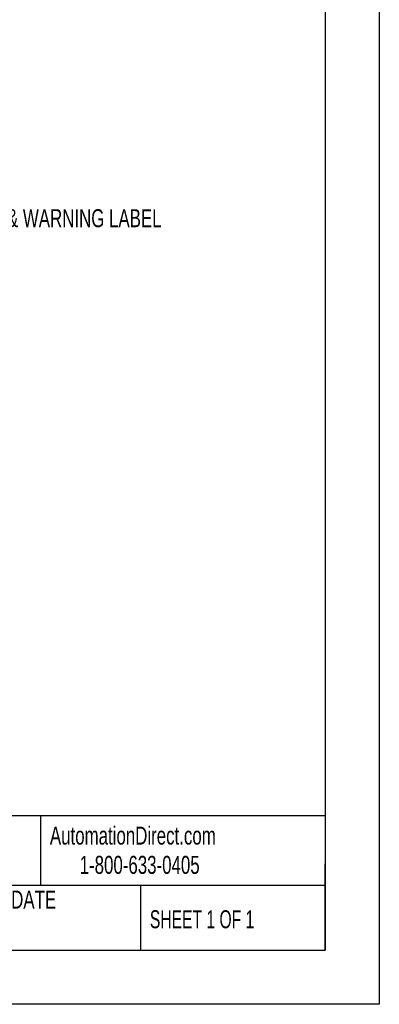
# Model space of a CAD drawing. Header units: millimetres. Extents: x 0 to 768, y 0 to 594.
# Tile 114 of 145: x 652 to 768, y 0 to 318. Entities that reach past the tile are written whole.
import ezdxf

# ---------------------------------------------------------------- set-up
doc = ezdxf.new("R2010")
doc.units = ezdxf.units.MM
doc.header["$LTSCALE"] = 2.75
doc.layers.add('DIMENSIONS', color=140, linetype='Continuous', lineweight=25)
doc.layers.add('TEXT', color=140, linetype='Continuous', lineweight=25)
doc.styles.add('SLDTEXTSTYLE0', font='TXT', dxfattribs={"width": 0.7})
doc.styles.add('SLDTEXTSTYLE1', font='TXT', dxfattribs={"width": 0.65})

msp = doc.modelspace()

# ---------------------------------------------------------------- linework, layer by layer
at = {"color": 7, "linetype": 'Continuous'}
for p, q in [((768.36, 593.73), (768.36, 0.01)), ((768.36, 0.01), (0.01, 0.01))]:
    msp.add_line(p, q, dxfattribs=at)
at = {"layer": 'TEXT'}
for p, q in [((750.89, 576.26), (750.89, 17.46)), ((750.89, 60.85), (17.46, 60.85)), ((658.83, 60.85), (658.83, 38.42)), ((750.89, 17.46), (750.89, 45.4)), ((750.89, 38.42), (17.46, 38.42)), ((691.21, 38.42), (691.21, 17.46)), ((17.46, 17.46), (750.89, 17.46))]:
    msp.add_line(p, q, dxfattribs=at)

# ---------------------------------------------------------------- texts
at = {"color": 179, "linetype": 'Continuous', "lineweight": 18, "char_height": 5.8208, "attachment_point": 1, "style": 'SLDTEXTSTYLE0'}
for s, insert in [('AutomationDirect.com', (661.91, 57.41)), ('1-800-633-0405', (671.53, 47.95))]:
    msp.add_mtext(s, dxfattribs=dict(at, insert=insert))
at = {"layer": 'DIMENSIONS', "insert": (604.73, 256.78), "char_height": 5.8208, "attachment_point": 1, "style": 'SLDTEXTSTYLE0'}
msp.add_mtext('*DEVICE CLASS & WARNING LABEL', dxfattribs=at)
at = {"layer": 'TEXT', "char_height": 5.8208}
for s, insert, attachment_point, style in [('DRAWING DATE', (642.74, 36.75), 2, 'SLDTEXTSTYLE0'), ('SHEET 1 OF 1', (694.21, 30.39), 1, 'SLDTEXTSTYLE1')]:
    msp.add_mtext(s, dxfattribs=dict(at, insert=insert, attachment_point=attachment_point, style=style))

doc.saveas('drawing.dxf')
